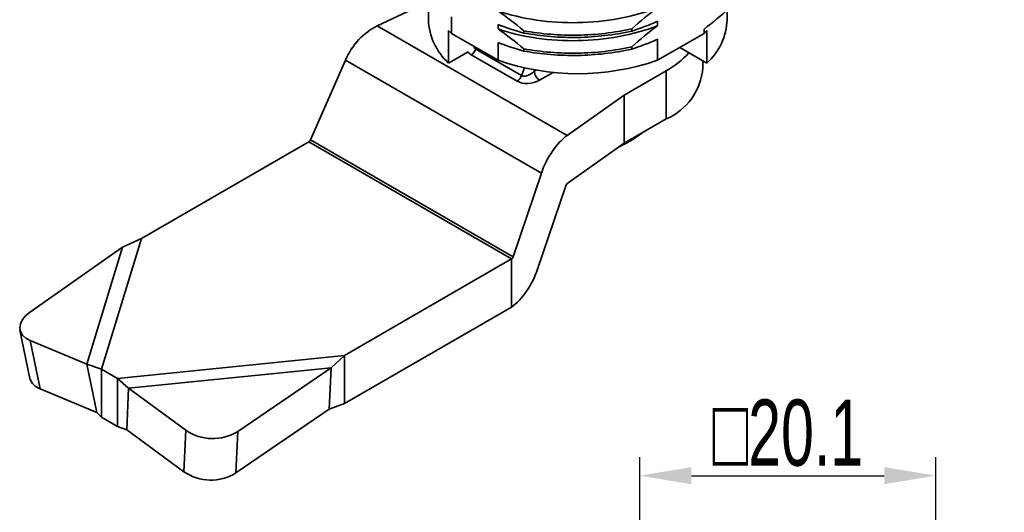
# Model space of a CAD drawing. Header units: millimetres. Extents: x 3087 to 3354, y 1301 to 1530.
# Tile 11 of 15: x 3214 to 3281, y 1389 to 1422. Entities that reach past the tile are written whole.
import ezdxf

# ---------------------------------------------------------------- set-up
doc = ezdxf.new("R2010")
doc.units = ezdxf.units.MM
doc.layers.add('尺寸线层', color=3, linetype='Continuous', lineweight=18)
doc.layers.add('粗实线层', color=7, linetype='Continuous', lineweight=35)
doc.styles.add('标准', font='txt', dxfattribs={"width": 0.667})
doc.dimstyles.new('对齐', dxfattribs={"dimtxt": 3, "dimasz": 2.5, "dimexe": 1.25, "dimexo": 0.625, "dimtad": 1, "dimdsep": 46, "dimtxsty": '标准', "dimcen": 2.5, "dimclrd": 3, "dimclre": 3, "dimclrt": 3, "dimadec": 0, "dimazin": 0, "dimtfac": 1, "dimtmove": 0, "dimatfit": 3, "dimfxl": 1, "dimarcsym": 0})

# ---------------------------------------------------------------- blocks, each defined once
blk = doc.blocks.new('*D15')
at = {"layer": 'Defpoints', "color": 0, "linetype": 'ByBlock', "transparency": 16777216}
for p in [(3276.228, 1391.078), (3256.128, 1373.162), (3276.228, 1373.128)]:
    blk.add_point(p, dxfattribs=at)
at = {"layer": '尺寸线层', "color": 3, "linetype": 'ByBlock', "lineweight": -2, "transparency": 16777216}
for p, q in [((3256.128, 1373.787), (3256.128, 1392.328)), ((3276.228, 1373.753), (3276.228, 1392.328)), ((3259.628, 1391.078), (3272.728, 1391.078))]:
    blk.add_line(p, q, dxfattribs=at)
at = {"layer": '尺寸线层', "color": 3, "linetype": 'ByBlock', "transparency": 16777216}
for points in [[(3259.628, 1391.661), (3259.628, 1390.495), (3256.128, 1391.078)], [(3272.728, 1391.661), (3272.728, 1390.495), (3276.228, 1391.078)]]:
    blk.add_solid(points, dxfattribs=at)
at = {"layer": '尺寸线层', "color": 3, "linetype": 'ByBlock', "transparency": 16777216, "insert": (3266.178, 1393.977), "char_height": 4.5, "width": 29.42765, "attachment_point": 5, "style": '标准'}
blk.add_mtext('{\\fAMGDT|b0|i0|c134|p34;o}20.1', dxfattribs=at)

msp = doc.modelspace()

# ---------------------------------------------------------------- linework, layer by layer
at = {"layer": '粗实线层', "linetype": 'Continuous'}
for p, q in [((3238.274, 1421.678), (3241.749, 1423.307)), ((3241.749, 1423.485), (3241.749, 1422.089)), ((3243.315, 1422.287), (3243.315, 1421.166)), ((3262.049, 1422.089), (3262.049, 1422.733)), ((3251.188, 1414.223), (3238.274, 1421.678)), ((3246.481, 1421.463), (3246.481, 1421.769)), ((3257.316, 1421.99), (3257.316, 1421.684)), ((3243.123, 1419.145), (3243.123, 1421.35)), ((3246.481, 1419.338), (3243.315, 1421.166)), ((3248.226, 1421.189), (3248.226, 1421.342)), ((3255.571, 1421.474), (3255.571, 1421.321)), ((3260.482, 1421.166), (3257.316, 1419.338)), ((3260.482, 1421.166), (3260.482, 1421.454)), ((3260.675, 1421.35), (3260.675, 1419.145)), ((3245.005, 1420.19), (3244.965, 1420.086)), ((3246.481, 1419.338), (3246.481, 1420.544)), ((3255.571, 1420.25), (3255.571, 1420.096)), ((3257.316, 1420.765), (3257.316, 1419.338)), ((3258.828, 1420.211), (3260.675, 1419.145)), ((3243.123, 1419.145), (3244.448, 1419.91)), ((3247.77, 1417.909), (3244.659, 1419.705)), ((3244.965, 1420.086), (3248.076, 1418.29)), ((3248.226, 1419.964), (3248.226, 1420.117)), ((3233.741, 1413.914), (3236.107, 1419.347)), ((3249.427, 1411.657), (3236.107, 1419.347)), ((3260.399, 1418.822), (3260.399, 1419.304)), ((3248.076, 1418.29), (3248.281, 1418.819)), ((3248.978, 1418.682), (3248.94, 1418.585)), ((3248.94, 1418.585), (3249.078, 1418.664)), ((3250.231, 1418.513), (3249.294, 1417.972)), ((3255.045, 1416.966), (3257.909, 1418.619)), ((3257.909, 1415.353), (3257.909, 1418.619)), ((3255.045, 1416.966), (3251.188, 1414.223)), ((3255.045, 1413.699), (3255.045, 1416.966)), ((3255.045, 1413.699), (3257.909, 1415.353)), ((3256.288, 1414.391), (3256.288, 1414.417)), ((3222.252, 1407.218), (3233.615, 1413.778)), ((3233.615, 1413.778), (3247.403, 1405.818)), ((3247.506, 1405.967), (3233.741, 1413.914)), ((3251.242, 1410.996), (3255.045, 1413.699)), ((3249.427, 1411.657), (3247.506, 1405.967)), ((3249.164, 1405.118), (3251.058, 1410.727)), ((3219.534, 1398.318), (3222.252, 1407.218)), ((3222.252, 1407.218), (3220.946, 1406.613)), ((3214.691, 1402.222), (3220.946, 1406.613)), ((3218.518, 1398.663), (3220.946, 1406.613)), ((3236.041, 1399.258), (3247.403, 1405.818)), ((3247.403, 1402.552), (3247.403, 1405.818)), ((3213.981, 1400.985), (3214.665, 1397.699)), ((3215.366, 1396.983), (3214.682, 1400.269)), ((3214.682, 1400.269), (3218.518, 1398.663)), ((3220.624, 1397.689), (3236.041, 1399.258)), ((3218.518, 1398.663), (3219.534, 1398.318)), ((3218.518, 1398.663), (3219.202, 1395.377)), ((3219.534, 1398.318), (3220.624, 1397.689)), ((3219.534, 1398.318), (3219.534, 1395.052)), ((3221.361, 1397.022), (3235.132, 1398.424)), ((3228.787, 1394.084), (3235.132, 1398.424)), ((3235.012, 1395.602), (3235.132, 1398.424)), ((3220.624, 1397.689), (3221.361, 1397.022)), ((3220.624, 1397.689), (3220.624, 1394.423)), ((3215.366, 1396.983), (3219.202, 1395.377)), ((3221.361, 1397.022), (3221.241, 1394.2)), ((3221.361, 1397.022), (3225.253, 1394.166)), ((3228.666, 1391.263), (3235.012, 1395.602)), ((3219.202, 1395.377), (3219.534, 1395.052)), ((3219.534, 1395.052), (3220.624, 1394.423)), ((3220.624, 1394.423), (3221.241, 1394.2)), ((3221.241, 1394.2), (3225.132, 1391.345)), ((3225.132, 1391.345), (3225.253, 1394.166)), ((3228.666, 1391.263), (3228.787, 1394.084))]:
    msp.add_line(p, q, dxfattribs=at)
at = {"layer": '粗实线层', "linetype": 'ByBlock'}
for p, q in [((3236.041, 1395.992), (3247.403, 1402.552)), ((3235.132, 1398.424), (3236.041, 1399.258)), ((3236.041, 1395.992), (3236.041, 1399.258)), ((3235.012, 1395.602), (3236.041, 1395.992))]:
    msp.add_line(p, q, dxfattribs=at)
at = {"layer": '粗实线层', "linetype": 'Continuous', "flags": 128}
msp.add_lwpolyline([(3214.691, 1402.222), (3214.384, 1401.969), (3214.155, 1401.697), (3214.014, 1401.418), (3213.965, 1401.142), (3214.011, 1400.879), (3214.15, 1400.64), (3214.377, 1400.434), (3214.682, 1400.269)], dxfattribs=at)
at = {"layer": '粗实线层', "linetype": 'Continuous'}
for centre, radius, start, end in [((3245.921, 1422.243), 4.175, 182.12354, 227.91429), ((3257.938, 1422.215), 4.112, 311.71698, 358.24519), ((3247.665, 1425.923), 6.446, 225.19762, 227.56337), ((3256.132, 1425.923), 6.446, 312.43663, 314.80238), ((3244.245, 1420.351), 0.767, 302.63797, 339.77289), ((3254.931, 1423.972), 6.126, 299.08413, 317.66181), ((3251.899, 1434.918), 16.495, 250.82701, 289.17299), ((3247.356, 1418.555), 0.767, 302.63797, 339.77289), ((3249.708, 1418.62), 0.768, 182.60548, 237.39452), ((3256.318, 1419.123), 4.092, 292.88644, 355.79342), ((3215.671, 1397.983), 1.046, 195.74292, 253.0191), ((3227.083, 1396.832), 3.233, 235.53957, 301.81011), ((3226.962, 1394.011), 3.233, 235.53957, 301.81011)]:
    msp.add_arc(centre, radius, start, end, dxfattribs=at)
for centre, major_axis, ratio, start_param, end_param in [((3238.274, 1419.065), (1.874, 2.606), 0.633436, 0.848802, 1.899719), ((3245.475, 1420.585), (0.574, 0.444), 0.532895, 2.782197, 3.356817), ((3245.475, 1420.177), (1.078, 0.131), 0.565682, 3.374978, 3.786495), ((3248.587, 1418.789), (0.574, 0.444), 0.532895, 3.356817, 4.927613), ((3248.587, 1418.38), (1.078, 0.131), 0.565682, 3.786495, 5.357291), ((3251.188, 1411.61), (1.373, 2.899), 0.515008, 0.743319, 1.794235), ((3233.615, 1413.93), (0.109, 0.152), 0.633436, 3.990395, 5.041312), ((3251.242, 1410.722), (0.144, 0.305), 0.515008, 0.743319, 1.794235), ((3247.403, 1405.97), (0.08, 0.169), 0.515008, 3.884911, 4.935828), ((3247.403, 1405.165), (1.373, 2.899), 0.515008, 3.884911, 4.935828)]:
    msp.add_ellipse(centre, major_axis=major_axis, ratio=ratio, start_param=start_param, end_param=end_param, dxfattribs=at)
for points, knots in [([(3246.481, 1422.688), (3247.289, 1422.412), (3248.179, 1422.201), (3250.022, 1421.933), (3250.974, 1421.877), (3252.824, 1421.911), (3253.775, 1422.003), (3255.618, 1422.346), (3256.508, 1422.596), (3257.316, 1422.909)], [0, 0, 0, 0, 0.25, 0.25, 0.5, 0.5, 0.75, 0.75, 1, 1, 1, 1]), ([(3246.481, 1421.463), (3247.289, 1421.187), (3248.179, 1420.976), (3250.022, 1420.708), (3250.974, 1420.652), (3252.824, 1420.686), (3253.775, 1420.779), (3255.618, 1421.121), (3256.508, 1421.371), (3257.316, 1421.684)], [0, 0, 0, 0, 0.25, 0.25, 0.5, 0.5, 0.75, 0.75, 1, 1, 1, 1]), ([(3248.226, 1421.342), (3248.823, 1421.231), (3249.436, 1421.15), (3250.67, 1421.051), (3251.289, 1421.032), (3252.508, 1421.053), (3253.128, 1421.093), (3254.361, 1421.237), (3254.974, 1421.34), (3255.571, 1421.474)], [0, 0, 0, 0, 0.25, 0.25, 0.5, 0.5, 0.75, 0.75, 1, 1, 1, 1]), ([(3248.226, 1421.189), (3248.823, 1421.078), (3249.436, 1420.997), (3250.67, 1420.898), (3251.289, 1420.879), (3252.508, 1420.9), (3253.128, 1420.94), (3254.361, 1421.084), (3254.974, 1421.187), (3255.571, 1421.321)], [0, 0, 0, 0, 0.25, 0.25, 0.5, 0.5, 0.75, 0.75, 1, 1, 1, 1]), ([(3248.226, 1420.117), (3248.823, 1420.006), (3249.436, 1419.925), (3250.67, 1419.826), (3251.289, 1419.807), (3252.508, 1419.828), (3253.128, 1419.868), (3254.361, 1420.012), (3254.974, 1420.116), (3255.571, 1420.25)], [0, 0, 0, 0, 0.25, 0.25, 0.5, 0.5, 0.75, 0.75, 1, 1, 1, 1]), ([(3248.226, 1419.964), (3248.823, 1419.853), (3249.436, 1419.772), (3250.67, 1419.673), (3251.289, 1419.654), (3252.508, 1419.675), (3253.128, 1419.715), (3254.361, 1419.859), (3254.974, 1419.963), (3255.571, 1420.096)], [0, 0, 0, 0, 0.25, 0.25, 0.5, 0.5, 0.75, 0.75, 1, 1, 1, 1]), ([(3254.624, 1413.4), (3254.869, 1413.519), (3255.433, 1413.794), (3255.979, 1414.175), (3256.288, 1414.391)], [0, 0, 0, 0, 0.434734, 1, 1, 1, 1])]:
    msp.add_open_spline(points, degree=3, knots=knots, dxfattribs=at)
for points in [[(3257.316, 1422.909), (3256.728, 1422.467), (3256.146, 1421.984), (3255.571, 1421.474)], [(3260.482, 1421.454), (3261.071, 1421.895), (3261.652, 1422.378), (3262.227, 1422.888)], [(3248.226, 1421.342), (3247.651, 1421.825), (3247.069, 1422.278), (3246.481, 1422.688)], [(3246.481, 1421.769), (3247.07, 1421.532), (3247.652, 1421.342), (3248.226, 1421.189)], [(3255.571, 1421.321), (3256.146, 1421.502), (3256.729, 1421.722), (3257.316, 1421.99)], [(3257.316, 1421.684), (3256.728, 1421.242), (3256.146, 1420.759), (3255.571, 1420.25)], [(3248.226, 1420.117), (3247.651, 1420.601), (3247.069, 1421.053), (3246.481, 1421.463)], [(3246.481, 1420.544), (3247.07, 1420.307), (3247.652, 1420.118), (3248.226, 1419.964)], [(3255.571, 1420.096), (3256.146, 1420.277), (3256.729, 1420.497), (3257.316, 1420.765)]]:
    msp.add_open_spline(points, degree=3, dxfattribs=at)

# ---------------------------------------------------------------- dimensions: what is measured, and where the dimension line sits
at = {"layer": '尺寸线层', "linetype": 'ByBlock'}
dim = msp.add_linear_dim(base=(3276.228, 1391.078), p1=(3256.128, 1373.162), p2=(3276.228, 1373.128), text='{\\fAMGDT|b0|i0|c134|p34;o}<>', dimstyle='对齐', override={"dimtxt": 4.5, "dimasz": 3.5}, dxfattribs=at)
dim.commit()
dim.dimension.update_dxf_attribs({"geometry": '*D15', "text_midpoint": (3266.178, 1393.977)})

doc.saveas('drawing.dxf')
